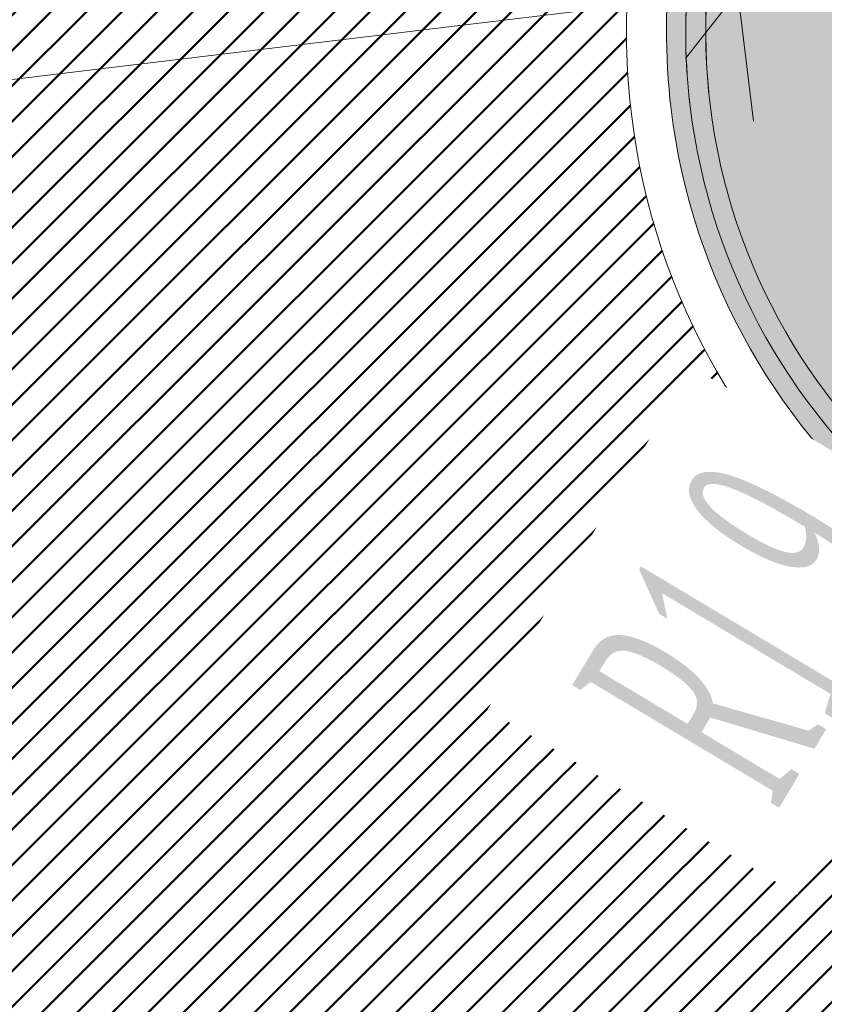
# Model space of a CAD drawing. Extents: x 2931 to 5026, y -2784 to 809.
# Tile 85 of 170: x 3178.57 to 3182.58, y -1663.55 to -1658.64. Entities that reach past the tile are written whole.
import ezdxf

# ---------------------------------------------------------------- set-up
doc = ezdxf.new("R2010")
doc.units = 0
doc.header["$MEASUREMENT"] = 0
doc.layers.add('.', color=7, linetype='Continuous', lineweight=15)
doc.layers.add('PDF_2D - Общий', color=7, linetype='Continuous')
doc.styles.add('TimesNewRomanCyr', font='times.ttf', dxfattribs={"width": 0.4, "height": 1.2})
doc.dimstyles.new('GENPLAN1', dxfattribs={"dimscale": 0.5, "dimtxt": 1.2, "dimasz": 1.2, "dimexe": 1.3, "dimexo": 1.5, "dimgap": 0.5, "dimtad": 1, "dimdec": 1, "dimzin": 0, "dimdsep": 46, "dimtxsty": 'TimesNewRomanCyr', "dimblk1": 'OBLIQUE', "dimblk2": 'OBLIQUE', "dimsah": 1, "dimcen": 1, "dimadec": 0, "dimazin": 0, "dimtfac": 0.75, "dimtdec": 1, "dimtix": 1, "dimtmove": 0, "dimatfit": 3, "dimfxl": 1, "dimtvp": 1.2, "dimtfill": 1, "dimlwd": 0, "dimlwe": 0, "dimarcsym": 0})
pattern_1 = [(45, (0, 0), (-0.08838834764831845, 0.08838834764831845), [])]

# ---------------------------------------------------------------- blocks, each defined once
blk = doc.blocks.new('_Oblique')
at = {"color": 0, "linetype": 'ByBlock', "lineweight": -2}
blk.add_line((-0.5, -0.5), (0.5, 0.5), dxfattribs=at)
blk = doc.blocks.new('*D117')
at = {"color": 0, "lineweight": 0, "transparency": 16777216}
for p, q in [((3272.292399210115, -1682.023382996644), (3274.873338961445, -1684.604322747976)), ((3272.017769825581, -1682.298012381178), (3274.598709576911, -1684.87895213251)), ((3274.413719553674, -1684.144703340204), (3274.837983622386, -1683.720439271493)), ((3274.139090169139, -1684.419332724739), (3274.413719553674, -1684.144703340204)), ((3274.139090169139, -1684.419332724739), (3273.714826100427, -1684.84359679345))]:
    blk.add_line(p, q, dxfattribs=at)
at = {"layer": 'Defpoints', "color": 0, "linetype": 'ByBlock', "lineweight": 50, "transparency": 16777216}
for p in [(3113.118925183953, -1522.84990897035), (3112.844295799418, -1523.124538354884)]:
    blk.add_point(p, dxfattribs=at)
at = {"color": 0, "linetype": 'ByBlock', "lineweight": 0, "transparency": 16777216, "xscale": 0.6, "yscale": 0.6, "zscale": 0.6}
for p, rotation in [((3274.413719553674, -1684.144703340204), 224.9999999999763), ((3274.139090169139, -1684.419332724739), 44.99999999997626)]:
    blk.add_blockref('_Oblique', p, dxfattribs=dict(at, rotation=rotation))
at = {"color": 0, "linetype": 'ByBlock', "lineweight": 50, "transparency": 16777216, "insert": (3273.666799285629, -1683.672412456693), "char_height": 1.2, "attachment_point": 5, "rotation": 44.99999999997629, "style": 'TimesNewRomanCyr', "bg_fill": 3, "box_fill_scale": 1.25, "bg_fill_color": 256, "bg_fill_true_color": 13158600, "bg_fill_transparency": 0}
blk.add_mtext('0.4', dxfattribs=at)
at = {"layer": 'Defpoints', "color": 0, "linetype": 'ByBlock', "lineweight": 50, "transparency": 16777216}
blk.add_point((3274.413719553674, -1684.144703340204), dxfattribs=at)
blk = doc.blocks.new('*D310')
at = {"color": 0, "lineweight": 0, "transparency": 16777216}
for p, q in [((3182.118221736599, -1658.238337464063), (3182.227327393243, -1659.141067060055)), ((3182.149334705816, -1658.495763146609), (3157.04254178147, -1661.530219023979)), ((3157.011428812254, -1661.272793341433), (3157.120534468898, -1662.175522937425))]:
    blk.add_line(p, q, dxfattribs=at)
at = {"layer": 'Defpoints', "color": 0, "linetype": 'ByBlock', "lineweight": 50, "transparency": 16777216}
for p in [(3182.028230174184, -1657.493756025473), (3156.921437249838, -1660.528211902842), (3157.04254178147, -1661.530219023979)]:
    blk.add_point(p, dxfattribs=at)
at = {"color": 0, "linetype": 'ByBlock', "lineweight": 0, "transparency": 16777216, "xscale": 0.6, "yscale": 0.6, "zscale": 0.6}
for p, rotation in [((3182.149334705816, -1658.495763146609), 6.891453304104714), ((3157.04254178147, -1661.530219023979), 186.8914533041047)]:
    blk.add_blockref('_Oblique', p, dxfattribs=dict(at, rotation=rotation))
at = {"color": 0, "linetype": 'ByBlock', "lineweight": 50, "transparency": 16777216, "insert": (3169.49249444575, -1659.157107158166), "char_height": 1.2, "attachment_point": 5, "rotation": 6.8914533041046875, "style": 'TimesNewRomanCyr', "bg_fill": 3, "box_fill_scale": 1.25, "bg_fill_color": 256, "bg_fill_true_color": 13158600, "bg_fill_transparency": 0}
blk.add_mtext('25.3', dxfattribs=at)
blk = doc.blocks.new('*D318')
at = {"color": 0, "lineweight": 0, "transparency": 16777216}
for p in [(3184.993460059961, -1658.69647014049), (3182.468896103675, -1662.915010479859)]:
    blk.add_line(p, (3184.017709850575, -1660.326946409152), dxfattribs=at)
at = {"layer": 'Defpoints', "color": 0, "linetype": 'ByBlock', "lineweight": 50, "transparency": 16777216}
for p in [(3184.993460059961, -1658.69647014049), (3184.017709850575, -1660.326946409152)]:
    blk.add_point(p, dxfattribs=at)
at = {"color": 0, "linetype": 'ByBlock', "lineweight": 0, "transparency": 16777216, "xscale": 0.6, "yscale": 0.6, "zscale": 0.6, "rotation": 59.10180356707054}
blk.add_blockref('_Oblique', (3184.017709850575, -1660.326946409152), dxfattribs=at)
at = {"color": 0, "linetype": 'ByBlock', "lineweight": 50, "transparency": 16777216, "insert": (3182.195432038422, -1661.693120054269), "char_height": 1.2, "attachment_point": 5, "rotation": 59.10180356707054, "style": 'TimesNewRomanCyr', "bg_fill": 3, "box_fill_scale": 1.25, "bg_fill_color": 256, "bg_fill_true_color": 13158600, "bg_fill_transparency": 0}
blk.add_mtext('R1.9', dxfattribs=at)

msp = doc.modelspace()

# ---------------------------------------------------------------- hatches: boundary and pattern name
at = {"layer": '.', "linetype": 'ByBlock', "lineweight": 50}
h = msp.add_hatch(dxfattribs=at)
h.set_pattern_fill('ANSI31', color=252)
h.set_pattern_definition(pattern_1)
edge = h.paths.add_edge_path()
edge.add_line((3056.579508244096, -1552.571742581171), (3060.468574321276, -1561.784514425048))
edge.add_line((3060.468574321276, -1561.784514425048), (3091.428099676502, -1548.71530551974))
edge.add_arc((3092.594819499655, -1551.479137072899), 2.999999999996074, 59.08883293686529, 112.8864824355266, ccw=False)
edge.add_line((3094.135944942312, -1548.905242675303), (3125.421424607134, -1567.637498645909))
edge.add_arc((3123.880299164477, -1570.21139304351), 3.000000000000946, 6.846905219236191, 59.0888329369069, ccw=False)
edge.add_line((3126.858903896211, -1569.853742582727), (3145.92372928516, -1728.630496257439))
edge.add_line((3145.92372928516, -1728.630496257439), (3153.629677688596, -1792.807610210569))
edge.add_line((3153.629677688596, -1792.807610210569), (3155.627738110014, -1829.886791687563))
edge.add_line((3155.627738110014, -1829.886791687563), (3160.809987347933, -1929.677250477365))
edge.add_arc((3157.814024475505, -1929.832834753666), 2.999999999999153, -86.74722545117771, 2.9727744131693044, ccw=False)
edge.add_line((3157.984247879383, -1932.828001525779), (3050.375705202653, -1938.943685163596))
edge.add_line((3050.375705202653, -1938.943685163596), (3050.943116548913, -1948.927574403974))
edge.add_line((3050.943116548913, -1948.927574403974), (3313.191871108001, -1934.085954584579))
edge.add_line((3313.191871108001, -1934.085954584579), (3312.624459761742, -1924.102065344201))
edge.add_line((3312.624459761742, -1924.102065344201), (3173.95866141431, -1931.920132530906))
edge.add_arc((3173.788438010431, -1928.924965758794), 2.999999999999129, 182.972774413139, 273.2527745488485, ccw=False)
edge.add_line((3170.792475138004, -1929.080550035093), (3164.49681413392, -1808.401511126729))
edge.add_line((3164.49681413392, -1808.401511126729), (3163.4838931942, -1789.746789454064))
edge.add_line((3163.4838931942, -1789.746789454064), (3160.81852438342, -1767.850807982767))
edge.add_arc((3164.480270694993, -1768.183669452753), 3.67684413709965, 91.76941746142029, 174.8059522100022, ccw=False)
edge.add_line((3164.36673985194, -1764.508578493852), (3165.328204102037, -1764.41580848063))
edge.add_line((3165.328204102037, -1764.41580848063), (3157.302999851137, -1682.607566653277))
edge.add_arc((3156.299241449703, -1676.094509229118), 6.589950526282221, 187.8889569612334, 278.7611968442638, ccw=False)
edge.add_line((3149.771658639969, -1676.999003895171), (3140.934979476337, -1603.166915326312))
edge.add_line((3140.934979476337, -1603.166915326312), (3139.504408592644, -1590.505141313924))
edge.add_line((3139.504408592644, -1590.505141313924), (3136.203008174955, -1563.793057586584))
edge.add_arc((3133.224403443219, -1564.150708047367), 3.000000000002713, 6.84690521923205, 59.08883293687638)
edge.add_line((3134.765528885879, -1561.576813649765), (3099.87037971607, -1540.683259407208))
edge.add_arc((3101.693711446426, -1538.024492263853), 3.223907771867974, 157.9186088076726, 235.5584146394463, ccw=False)
edge.add_line((3098.706274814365, -1536.812550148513), (3108.700353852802, -1520.326220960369))
edge.add_arc((3111.264605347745, -1521.883338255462), 3.00000000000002, 58.73218183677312, 148.732181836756, ccw=False)
edge.add_line((3112.821722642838, -1519.319086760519), (3205.618491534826, -1575.669040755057))
edge.add_line((3205.618491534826, -1575.669040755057), (3207.292050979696, -1576.579148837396))
edge.add_line((3207.292050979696, -1576.579148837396), (3243.014474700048, -1589.924592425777))
edge.add_line((3243.014474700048, -1589.924592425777), (3266.942729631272, -1598.799066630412))
edge.add_line((3266.942729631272, -1598.799066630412), (3413.241120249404, -1686.858465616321))
edge.add_line((3413.241120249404, -1686.858465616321), (3418.398145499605, -1678.290788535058))
edge.add_line((3418.398145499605, -1678.290788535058), (3272.099754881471, -1590.231389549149))
edge.add_line((3272.099754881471, -1590.231389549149), (3270.420061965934, -1589.423131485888))
edge.add_line((3270.420061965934, -1589.423131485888), (3212.929790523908, -1568.101228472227))
edge.add_line((3212.929790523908, -1568.101228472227), (3210.80888251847, -1567.121535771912))
edge.add_line((3210.80888251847, -1567.121535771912), (3103.502412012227, -1501.960703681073))
edge.add_arc((3105.05952930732, -1499.39645218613), 2.999999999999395, 149.0720988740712, 238.7321818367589, ccw=False)
edge.add_line((3102.486085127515, -1497.85457506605), (3107.443599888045, -1489.580318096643))
edge.add_line((3107.443599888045, -1489.580318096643), (3098.865452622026, -1484.440727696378))
edge.add_line((3098.865452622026, -1484.440727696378), (3093.95672483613, -1492.633557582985))
edge.add_arc((3091.383280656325, -1491.091680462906), 2.999999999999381, 238.7321818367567, 329.07209887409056, ccw=False)
edge.add_line((3089.826163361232, -1493.655931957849), (3029.258160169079, -1456.876588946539))
edge.add_line((3029.258160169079, -1456.876588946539), (3024.067769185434, -1465.424093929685))
edge.add_line((3024.067769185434, -1465.424093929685), (3099.145714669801, -1511.014461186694))
edge.add_arc((3097.588597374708, -1513.578712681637), 2.999999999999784, -31.267816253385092, 58.732181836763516, ccw=False)
edge.add_line((3100.152848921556, -1515.135829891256), (3084.60404677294, -1540.741504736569))
edge.add_line((3084.60404677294, -1540.741504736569), (3056.579508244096, -1552.571742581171))
h = msp.add_hatch(dxfattribs=at)
h.set_pattern_fill('ANSI31', color=72)
h.set_pattern_definition(pattern_1)
edge = h.paths.add_edge_path()
edge.add_line((3198.64854658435, -1772.84186215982), (3204.228626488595, -1772.211541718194))
edge.add_line((3204.228626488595, -1772.211541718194), (3205.797166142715, -1786.120879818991))
edge.add_line((3205.797166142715, -1786.120879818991), (3240.426562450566, -1782.215137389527))
edge.add_line((3240.426562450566, -1782.215137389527), (3240.44861768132, -1782.410685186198))
edge.add_line((3240.44861768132, -1782.410685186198), (3240.049289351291, -1782.456821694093))
edge.add_line((3240.049289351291, -1782.456821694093), (3241.597948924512, -1796.176200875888))
edge.add_line((3241.597948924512, -1796.176200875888), (3241.996162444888, -1796.131186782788))
edge.add_line((3241.996162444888, -1796.131186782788), (3242.018783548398, -1796.331302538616))
edge.add_line((3242.018783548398, -1796.331302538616), (3164.317276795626, -1805.095014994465))
edge.add_line((3164.317276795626, -1805.095014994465), (3165.502113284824, -1827.671693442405))
edge.add_line((3165.502113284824, -1827.671693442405), (3169.410030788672, -1827.461110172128))
edge.add_line((3169.410030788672, -1827.461110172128), (3168.370118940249, -1808.99312971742))
edge.add_line((3168.370118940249, -1808.99312971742), (3257.968945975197, -1804.35639741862))
edge.add_line((3257.968945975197, -1804.35639741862), (3268.704736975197, -1803.207274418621))
edge.add_line((3268.704736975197, -1803.207274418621), (3270.714068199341, -1802.941323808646))
edge.add_line((3270.714068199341, -1802.941323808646), (3269.535281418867, -1793.430181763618))
edge.add_line((3269.535281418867, -1793.430181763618), (3268.265415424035, -1789.367910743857))
edge.add_line((3268.265415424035, -1789.367910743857), (3268.137689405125, -1776.730590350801))
edge.add_line((3268.137689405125, -1776.730590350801), (3268.591353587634, -1776.739380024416))
edge.add_line((3268.591353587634, -1776.739380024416), (3271.151259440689, -1756.651503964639))
edge.add_line((3271.151259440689, -1756.651503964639), (3253.464385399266, -1678.575218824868))
edge.add_line((3253.464385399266, -1678.575218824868), (3246.166203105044, -1642.943717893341))
edge.add_line((3246.166203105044, -1642.943717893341), (3240.206266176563, -1605.984923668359))
edge.add_line((3240.206266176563, -1605.984923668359), (3243.364342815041, -1590.528663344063))
edge.add_line((3243.364342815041, -1590.528663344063), (3206.455271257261, -1576.124094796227))
edge.add_line((3206.455271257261, -1576.124094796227), (3113.046281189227, -1522.808445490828))
edge.add_line((3113.046281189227, -1522.808445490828), (3101.14519328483, -1541.432807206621))
edge.add_line((3101.14519328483, -1541.432807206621), (3134.765528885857, -1561.576813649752))
edge.add_arc((3133.22440344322, -1564.150708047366), 3.000000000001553, 6.849462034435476, 59.088832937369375, ccw=False)
edge.add_line((3136.202992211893, -1563.792924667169), (3146.943135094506, -1653.222730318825))
edge.add_line((3146.943135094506, -1653.222730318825), (3222.727371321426, -1644.063239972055))
edge.add_arc((3223.040655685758, -1647.949911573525), 3.899277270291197, 6.922887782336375, 94.60835138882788, ccw=False)
edge.add_arc((3223.040740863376, -1647.949941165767), 3.899196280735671, -81.47081594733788, 6.923470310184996, ccw=False)
edge.add_line((3223.619042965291, -1651.806014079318), (3196.190003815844, -1655.121177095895))
edge.add_arc((3198.473142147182, -1672.682791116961), 17.70940449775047, 97.40732442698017, 105.2026607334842)
edge.add_arc((3203.298833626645, -1690.430110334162), 36.10110462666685, 105.2072041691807, 108.1649889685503)
edge.add_arc((3188.026555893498, -1642.727951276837), 13.9895464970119, 277.1896508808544, 286.6895548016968, ccw=False)
edge.add_line((3189.777404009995, -1656.607502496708), (3187.842487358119, -1656.841381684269))
edge.add_arc((3184.99443761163, -1658.696363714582), 3.398874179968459, 6.9207488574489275, 33.07686530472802, ccw=False)
edge.add_arc((3184.993523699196, -1658.69677596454), 3.399831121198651, -83.07989968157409, 6.925789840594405, ccw=False)
edge.add_arc((3184.99346771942, -1658.696460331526), 3.400151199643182, 163.5011670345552, 276.9203959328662, ccw=False)
edge.add_line((3181.733315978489, -1657.730831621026), (3147.972979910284, -1661.805289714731))
edge.add_line((3147.972979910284, -1661.805289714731), (3149.771658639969, -1676.999003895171))
edge.add_arc((3156.299241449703, -1676.094509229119), 6.589950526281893, 187.88895696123, 278.7611968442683)
edge.add_line((3157.302999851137, -1682.607566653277), (3156.287946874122, -1672.260203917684))
edge.add_arc((3165.559726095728, -1672.702411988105), 9.282318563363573, 100.07270603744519, 177.2694053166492, ccw=False)
edge.add_line((3163.936269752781, -1663.563165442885), (3168.630711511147, -1663.09359350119))
edge.add_arc((3169.037464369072, -1672.297222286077), 9.212612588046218, 9.79482017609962, 92.53053086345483, ccw=False)
edge.add_line((3178.11578730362, -1670.729968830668), (3178.310066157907, -1672.672228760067))
edge.add_line((3178.310066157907, -1672.672228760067), (3182.539779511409, -1679.443903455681))
edge.add_line((3182.539779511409, -1679.443903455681), (3183.799722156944, -1692.286285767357))
edge.add_line((3183.799722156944, -1692.286285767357), (3187.002343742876, -1691.965936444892))
edge.add_line((3187.002343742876, -1691.965936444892), (3189.210950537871, -1714.886238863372))
edge.add_line((3189.210950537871, -1714.886238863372), (3186.060597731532, -1715.201359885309))
edge.add_line((3186.060597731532, -1715.201359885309), (3186.254695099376, -1717.141805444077))
edge.add_line((3186.254695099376, -1717.141805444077), (3183.233715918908, -1722.304679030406))
edge.add_arc((3187.73220544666, -1721.857132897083), 4.520697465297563, 185.6815518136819, 272.2770185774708)
edge.add_line((3187.911817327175, -1726.374260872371), (3193.870304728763, -1725.778249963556))
edge.add_arc((3192.734762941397, -1721.213392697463), 4.703974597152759, 283.9692133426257, 366.943481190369)
edge.add_line((3197.404238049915, -1720.644728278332), (3197.262375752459, -1719.365448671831))
edge.add_line((3197.262375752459, -1719.365448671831), (3193.661081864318, -1717.879078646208))
edge.add_line((3193.661081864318, -1717.879078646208), (3192.899904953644, -1710.493109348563))
edge.add_line((3192.899904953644, -1710.493109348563), (3189.682132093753, -1710.814974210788))
edge.add_line((3189.682132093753, -1710.814974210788), (3185.735106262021, -1671.355455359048))
edge.add_line((3185.735106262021, -1671.355455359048), (3188.844983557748, -1671.044382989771))
edge.add_line((3188.844983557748, -1671.044382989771), (3188.789684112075, -1670.436909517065))
edge.add_arc((3202.589761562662, -1673.932293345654), 14.23586477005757, 99.41612415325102, 165.7866270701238, ccw=False)
edge.add_line((3200.260722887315, -1659.888240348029), (3222.923904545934, -1657.621305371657))
edge.add_arc((3223.460798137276, -1670.595722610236), 12.98552106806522, 5.712137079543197, 92.3696013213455, ccw=False)
edge.add_line((3236.381839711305, -1669.303266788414), (3237.467507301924, -1680.175342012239))
edge.add_line((3237.467507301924, -1680.175342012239), (3245.489102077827, -1760.369463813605))
edge.add_arc((3232.636911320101, -1760.990893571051), 12.86720568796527, -83.64731502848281, 2.7682123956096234, ccw=False)
edge.add_line((3234.060644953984, -1773.77908987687), (3215.68325286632, -1775.617329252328))
edge.add_arc((3214.378686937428, -1762.897090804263), 12.78696048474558, 185.7956058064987, 275.8556841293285, ccw=False)
edge.add_line((3201.657087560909, -1764.188318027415), (3199.058106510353, -1738.113761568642))
edge.add_arc((3194.432319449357, -1738.576466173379), 4.648870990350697, 5.712137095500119, 93.3895282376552)
edge.add_line((3194.157459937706, -1733.935727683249), (3187.347289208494, -1734.627366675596))
edge.add_arc((3187.957506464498, -1738.984328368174), 4.399486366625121, 97.97273957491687, 185.7133964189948)
edge.add_line((3183.579875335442, -1739.422307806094), (3184.27298960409, -1746.350795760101))
edge.add_line((3184.27298960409, -1746.350795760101), (3184.892601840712, -1746.84194319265))
edge.add_line((3184.892601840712, -1746.84194319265), (3197.794868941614, -1745.614976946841))
edge.add_line((3197.794868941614, -1745.614976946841), (3199.787466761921, -1766.345835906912))
edge.add_arc((3189.185059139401, -1767.471623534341), 10.66200943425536, -84.22149646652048, 6.061084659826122, ccw=False)
edge.add_line((3190.258542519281, -1778.079454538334), (3179.89345328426, -1779.128373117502))
edge.add_arc((3178.567549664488, -1766.175993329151), 13.02006768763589, 184.5809880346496, 275.8448699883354, ccw=False)
edge.add_line((3165.58907542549, -1767.215882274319), (3165.328204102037, -1764.41580848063))
edge.add_line((3165.328204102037, -1764.41580848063), (3164.846212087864, -1764.462315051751))
edge.add_line((3164.846212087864, -1764.462315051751), (3167.773249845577, -1790.409524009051))
edge.add_line((3167.773249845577, -1790.409524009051), (3200.231651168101, -1786.748496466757))
edge.add_line((3200.231651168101, -1786.748496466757), (3198.64854658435, -1772.84186215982))
at = {"lineweight": 40, "true_color": 0x7d7d7d}
h = msp.add_hatch(color=8, dxfattribs=at)
h.dxf.hatch_style = 1
h.paths.add_polyline_path([(3149.771658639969, -1676.999003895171), (3147.950521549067, -1661.615580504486), (3156.921480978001, -1660.528572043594), (3156.921437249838, -1660.528211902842), (3182.028230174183, -1657.493756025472, 0.1273604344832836), (3181.816666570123, -1659.082338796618, 0.4142402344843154), (3185.379045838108, -1661.873297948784, 0.1212819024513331), (3186.809641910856, -1661.331274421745), (3186.8012619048, -1661.247497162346), (3186.803950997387, -1661.217981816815, -0.1261586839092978), (3185.367486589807, -1661.778097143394, -0.414239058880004), (3181.911966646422, -1659.070767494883, -0.1559367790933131), (3182.266642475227, -1657.213123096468), (3179.813495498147, -1657.50962342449), (3179.737151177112, -1656.876711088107), (3179.935498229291, -1656.852728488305), (3179.923510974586, -1656.753449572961), (3179.725097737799, -1656.777440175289), (3179.673870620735, -1656.355538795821), (3179.872565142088, -1656.331514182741), (3179.860577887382, -1656.232235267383), (3179.661817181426, -1656.25626788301), (3179.58547286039, -1655.623355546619), (3182.045568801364, -1655.326011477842, -0.1561496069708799), (3181.257465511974, -1653.609842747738, -0.4142388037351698), (3183.959880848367, -1650.160308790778, -0.4142388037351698), (3187.409283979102, -1652.862891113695, -0.1563518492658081), (3187.05362146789, -1654.720705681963), (3189.513221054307, -1654.423421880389), (3189.537327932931, -1654.621963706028), (3189.58956537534, -1655.056334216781), (3189.390515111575, -1655.080401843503), (3189.402568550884, -1655.179672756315), (3189.601618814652, -1655.155605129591), (3189.652845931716, -1655.577506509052), (3189.45379566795, -1655.601574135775), (3189.46584910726, -1655.700845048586), (3189.664899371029, -1655.67677742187), (3189.741243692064, -1656.309689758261), (3187.288096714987, -1656.60619008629, -0.1557464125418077), (3188.07470491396, -1658.32248998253, -0.2317036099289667), (3187.178437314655, -1660.901362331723), (3187.32672732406, -1660.88652929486, 0.2221933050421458), (3188.170004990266, -1658.310918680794, 0.1408534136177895), (3187.480835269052, -1656.68362301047), (3189.75280077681, -1656.409020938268, 0.04141170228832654), (3191.984219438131, -1655.937369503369, -0.01287528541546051), (3193.771172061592, -1655.401624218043, -0.0341105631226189), (3196.164904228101, -1654.922755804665), (3223.592156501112, -1651.607809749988, 0.4058007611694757), (3226.712962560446, -1647.504025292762, 0.4021253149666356), (3222.74735845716, -1644.262282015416), (3146.949978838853, -1653.42334734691)])
h.paths.add_polyline_path([(3151.342148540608, -1658.785049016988), (3150.956934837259, -1655.608319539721), (3165.631150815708, -1653.834791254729), (3165.961131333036, -1656.564922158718), (3178.236302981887, -1655.08132507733, 0.2107848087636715), (3180.631489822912, -1652.021816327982), (3180.733321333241, -1651.512327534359, -0.1928085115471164), (3181.87114312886, -1649.857415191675), (3193.623617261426, -1648.436981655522, -0.2075606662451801), (3194.978970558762, -1648.868158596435, 0.1744475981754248), (3198.176770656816, -1649.647898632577), (3222.975688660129, -1646.652184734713, -0.3945143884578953), (3224.333546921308, -1647.792177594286, -0.3948514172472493), (3223.28644252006, -1649.224381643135), (3195.878103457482, -1652.539952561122, 0.05745828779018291), (3192.155797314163, -1653.600500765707, -0.05072584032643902), (3189.501167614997, -1654.324150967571), (3187.228705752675, -1654.598813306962, 0.1412550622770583), (3187.510043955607, -1652.850656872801, 0.4142343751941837), (3183.947664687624, -1650.059697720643, 0.4141757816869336), (3181.156705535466, -1653.622076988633, 0.1269035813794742), (3181.739940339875, -1655.111133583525)], flags=16)
h.paths.add_polyline_path([(3151.516596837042, -1658.562510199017), (3151.179596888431, -1655.782864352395), (3156.273529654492, -1655.167221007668), (3156.609536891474, -1657.946987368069)], flags=0)
h.paths.add_polyline_path([(3156.708813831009, -1657.934983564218), (3156.372806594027, -1655.155217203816), (3165.456703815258, -1654.057340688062), (3165.786684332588, -1656.787471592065), (3178.297140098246, -1655.275407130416, 0.21297877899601), (3180.826739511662, -1652.066004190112), (3180.929256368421, -1651.55386345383, -0.187739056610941), (3181.943402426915, -1650.050160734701), (3193.645738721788, -1648.635764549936, -0.2095187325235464), (3194.856767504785, -1649.02734889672, 0.1751279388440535), (3198.199388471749, -1649.846621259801), (3222.992741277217, -1646.851532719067, -0.3928100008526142), (3224.135005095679, -1647.816284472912, -0.3931683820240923), (3223.255485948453, -1649.026671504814), (3195.849529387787, -1652.341953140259, 0.05746184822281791), (3192.081367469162, -1653.414767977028, -0.05062385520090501), (3189.473089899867, -1654.126091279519), (3187.542640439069, -1654.359428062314, 0.1148720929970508), (3187.70858578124, -1652.826549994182, 0.4142371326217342), (3183.923557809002, -1649.861155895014, 0.4141819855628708), (3180.958163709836, -1653.646183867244, 0.102348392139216), (3181.397646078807, -1654.951024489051)], flags=0)
h.paths.add_polyline_path([(3158.680883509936, -1657.998796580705), (3163.644760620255, -1657.398854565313), (3163.908447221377, -1659.582995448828), (3158.944570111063, -1660.182937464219)], flags=16)
h.paths.add_polyline_path([(3159.090050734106, -1658.050101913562), (3163.259430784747, -1657.543857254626), (3163.499286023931, -1659.531739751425), (3159.329905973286, -1660.03798441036)], flags=0)
h.paths.add_polyline_path([(3158.257985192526, -1654.499255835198), (3158.245931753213, -1654.399984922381), (3157.993802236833, -1652.315175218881), (3162.957679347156, -1651.715233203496), (3163.020959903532, -1652.236405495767), (3162.821413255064, -1652.260533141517), (3162.833466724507, -1652.359804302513), (3163.032516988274, -1652.335736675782), (3163.083744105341, -1652.757638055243), (3162.884693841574, -1652.781705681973), (3162.896747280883, -1652.880976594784), (3163.09579754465, -1652.856908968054), (3163.146528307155, -1653.278870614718), (3162.947974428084, -1653.302878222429), (3162.960027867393, -1653.40214913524), (3163.158581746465, -1653.378141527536), (3163.221862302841, -1653.899313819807)], flags=0)
h.paths.add_polyline_path([(3162.947974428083, -1653.302878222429), (3162.897243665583, -1652.880916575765), (3163.09579754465, -1652.856908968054), (3163.146528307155, -1653.278870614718)], flags=0)
h.paths.add_polyline_path([(3162.885190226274, -1652.781645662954), (3162.833963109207, -1652.359744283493), (3163.032516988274, -1652.335736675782), (3163.083744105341, -1652.757638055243)], flags=0)
h.paths.add_polyline_path([(3166.048354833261, -1656.453647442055), (3165.736454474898, -1653.872422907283), (3165.670656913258, -1653.326372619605), (3165.868714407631, -1653.302425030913), (3165.856660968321, -1653.203154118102), (3165.658603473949, -1653.227101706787), (3165.592309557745, -1652.681111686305), (3165.790367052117, -1652.657164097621), (3165.778313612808, -1652.55789318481), (3165.580256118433, -1652.581840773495), (3165.514458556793, -1652.035790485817), (3165.71201966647, -1652.011902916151), (3165.69996622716, -1651.912632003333), (3165.502405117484, -1651.936519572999), (3165.424554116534, -1651.291198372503), (3177.3378591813, -1649.851337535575), (3177.415710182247, -1650.496658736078), (3177.217646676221, -1650.520556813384), (3177.229700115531, -1650.619827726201), (3177.427763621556, -1650.595929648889), (3177.493561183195, -1651.141979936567), (3177.295994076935, -1651.165818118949), (3177.308047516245, -1651.265089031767), (3177.505614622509, -1651.241250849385), (3177.571908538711, -1651.787240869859), (3177.374341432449, -1651.811079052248), (3177.386394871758, -1651.910349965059), (3177.583961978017, -1651.886511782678), (3177.961659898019, -1655.013786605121)], flags=0)
h.paths.add_polyline_path([(3166.236344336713, -1656.330188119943), (3171.894786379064, -1655.643142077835), (3171.593827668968, -1653.164476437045), (3171.792383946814, -1653.14048868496), (3172.094093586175, -1655.625338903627), (3177.751046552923, -1654.93847366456), (3177.457196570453, -1652.506159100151), (3176.960841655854, -1652.566174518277), (3176.948788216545, -1652.466903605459), (3177.445202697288, -1652.406880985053), (3177.307273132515, -1651.26518246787), (3177.307054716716, -1651.265208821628), (3177.373348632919, -1651.811198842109), (3177.571908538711, -1651.787240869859), (3177.505614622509, -1651.241250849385), (3177.307273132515, -1651.26518246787), (3177.373239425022, -1651.811212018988), (3177.373348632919, -1651.811198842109), (3177.307054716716, -1651.265208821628), (3177.295077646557, -1651.16592869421), (3177.295001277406, -1651.16593790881), (3177.229203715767, -1650.619887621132), (3177.151646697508, -1649.977003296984), (3174.471037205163, -1650.30000938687), (3174.770712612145, -1652.780543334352), (3174.572156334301, -1652.804531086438), (3174.566123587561, -1652.75484599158), (3174.270820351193, -1650.32275826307), (3168.514594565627, -1651.021677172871), (3168.813956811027, -1653.499618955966), (3168.615503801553, -1653.524461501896), (3168.315836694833, -1651.04248614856), (3165.63642845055, -1651.366308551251)], flags=0)
h.paths.add_polyline_path([(3165.736454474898, -1653.872422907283), (3165.670656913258, -1653.326372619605), (3165.869210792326, -1653.302365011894), (3165.935008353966, -1653.848415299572)], flags=0)
h.paths.add_polyline_path([(3165.658603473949, -1653.227101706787), (3165.592309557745, -1652.681111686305), (3165.790863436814, -1652.657104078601), (3165.857157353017, -1653.203094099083)], flags=0)
h.paths.add_polyline_path([(3166.040480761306, -1653.887436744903), (3166.028258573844, -1653.786776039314), (3166.528620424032, -1653.726326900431), (3166.540806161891, -1653.826687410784)], flags=0)
h.paths.add_polyline_path([(3165.580256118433, -1652.581840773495), (3165.514458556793, -1652.035790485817), (3165.713012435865, -1652.011782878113), (3165.778809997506, -1652.55783316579)], flags=0)
h.paths.add_polyline_path([(3167.033189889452, -1653.766902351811), (3167.021033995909, -1653.666787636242), (3167.521395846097, -1653.606338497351), (3167.533515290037, -1653.706153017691)], flags=0)
h.paths.add_polyline_path([(3168.024906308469, -1653.646488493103), (3168.012816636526, -1653.54691917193), (3168.510200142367, -1653.486829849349), (3168.522253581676, -1653.58610076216)], flags=0)
h.paths.add_polyline_path([(3168.514594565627, -1651.021677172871), (3168.512611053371, -1651.021918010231), (3168.807914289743, -1653.454005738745), (3168.808438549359, -1653.453942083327)], flags=0)
h.paths.add_polyline_path([(3169.018638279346, -1653.526081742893), (3169.006584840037, -1653.426810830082), (3169.502975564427, -1653.36684144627), (3169.51502900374, -1653.466112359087)], flags=0)
h.paths.add_polyline_path([(3170.01141370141, -1653.406093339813), (3169.999360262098, -1653.306822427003), (3170.495750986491, -1653.24685304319), (3170.507804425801, -1653.346123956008)], flags=0)
h.paths.add_polyline_path([(3171.004189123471, -1653.286104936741), (3170.992135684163, -1653.18683402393), (3171.488526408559, -1653.12686464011), (3171.500579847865, -1653.226135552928)], flags=0)
h.paths.add_polyline_path([(3171.996964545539, -1653.166116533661), (3171.98491110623, -1653.06684562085), (3172.48130183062, -1653.006876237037), (3172.493355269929, -1653.106147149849)], flags=0)
h.paths.add_polyline_path([(3172.989739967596, -1653.046128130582), (3172.977686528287, -1652.946857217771), (3173.474077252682, -1652.886887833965), (3173.486130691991, -1652.986158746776)], flags=0)
h.paths.add_polyline_path([(3173.98251538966, -1652.926139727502), (3173.970461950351, -1652.826868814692), (3174.466852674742, -1652.766899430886), (3174.478906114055, -1652.866170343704)], flags=0)
h.paths.add_polyline_path([(3174.975290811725, -1652.80615132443), (3174.963237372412, -1652.706880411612), (3175.45962809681, -1652.646911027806), (3175.47168153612, -1652.746181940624)], flags=0)
h.paths.add_polyline_path([(3175.968066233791, -1652.686162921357), (3175.956012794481, -1652.586892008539), (3176.452397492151, -1652.526872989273), (3176.46445093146, -1652.626143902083)], flags=0)
h.paths.add_polyline_path([(3181.859089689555, -1649.758144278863), (3181.847036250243, -1649.658873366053), (3182.043109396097, -1649.635175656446), (3182.040094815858, -1649.610347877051), (3181.844519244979, -1649.633995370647), (3181.82041236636, -1649.435453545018), (3182.015987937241, -1649.411806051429), (3182.012975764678, -1649.386998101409), (3181.817399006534, -1649.410635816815), (3181.805345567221, -1649.311364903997), (3193.718650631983, -1647.871504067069), (3193.730704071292, -1647.970774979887), (3193.52966704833, -1647.99507263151), (3193.532681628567, -1648.01990041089), (3193.733717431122, -1647.99559270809), (3193.757824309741, -1648.194134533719), (3193.556788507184, -1648.218442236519), (3193.559800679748, -1648.24325018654), (3193.760341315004, -1648.219012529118), (3193.772394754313, -1648.318283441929)], flags=0)
h.paths.add_polyline_path([(3181.859089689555, -1649.758144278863), (3181.847036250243, -1649.658873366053), (3193.760341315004, -1648.219012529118), (3193.772394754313, -1648.318283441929)], flags=0)
h.paths.add_polyline_path([(3181.844519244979, -1649.633995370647), (3181.82041236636, -1649.435453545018), (3182.018966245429, -1649.411445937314), (3182.043073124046, -1649.609987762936)], flags=0)
h.paths.add_polyline_path([(3193.559270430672, -1648.218142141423), (3193.535163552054, -1648.019600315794), (3193.733717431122, -1647.99559270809), (3193.757824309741, -1648.194134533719)], flags=0)
h.paths.add_polyline_path([(3196.141790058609, -1654.724093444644), (3196.181002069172, -1654.719332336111), (3196.129774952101, -1654.297430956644), (3196.329321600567, -1654.273303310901), (3196.317268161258, -1654.174032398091), (3196.117721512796, -1654.198160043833), (3196.066990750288, -1653.776198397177), (3196.266041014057, -1653.752130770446), (3196.253987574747, -1653.652859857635), (3196.054937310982, -1653.676927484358), (3196.003710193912, -1653.255026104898), (3196.20276045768, -1653.230958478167), (3196.19070701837, -1653.131687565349), (3195.991656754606, -1653.155755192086), (3195.940925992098, -1652.733793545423), (3195.901713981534, -1652.738554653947), (3195.889660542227, -1652.639283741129), (3205.817414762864, -1651.439399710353), (3205.880695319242, -1651.96057200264), (3205.68213541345, -1651.98452997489), (3205.630913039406, -1651.562667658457), (3196.13947987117, -1652.709785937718), (3196.380548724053, -1654.695204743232), (3205.870989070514, -1653.548206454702), (3205.820253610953, -1653.126205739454), (3206.018813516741, -1653.102247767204), (3206.081597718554, -1653.623480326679), (3196.153843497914, -1654.823364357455)], flags=0)
h.paths.add_polyline_path([(3196.117721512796, -1654.198160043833), (3196.066990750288, -1653.776198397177), (3196.26554462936, -1653.752190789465), (3196.31627539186, -1654.174152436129)], flags=0)
h.paths.add_polyline_path([(3196.054937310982, -1653.676927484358), (3196.003710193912, -1653.255026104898), (3196.202264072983, -1653.231018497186), (3196.253491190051, -1653.652919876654)], flags=0)
h.paths.add_polyline_path([(3198.449823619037, -1649.515672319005), (3198.387039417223, -1648.99443975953), (3198.586592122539, -1648.970361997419), (3198.574538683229, -1648.871091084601), (3198.374985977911, -1648.89516884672), (3198.324255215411, -1648.473207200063), (3198.523311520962, -1648.449189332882), (3198.511258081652, -1648.349918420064), (3198.312201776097, -1648.373936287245), (3198.260974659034, -1647.952034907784), (3198.460030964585, -1647.928017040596), (3198.447977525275, -1647.828746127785), (3198.248921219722, -1647.852763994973), (3198.186137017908, -1647.331531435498), (3220.027146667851, -1644.691792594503), (3220.291131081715, -1646.8758973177)], flags=16)
h.paths.add_polyline_path([(3198.447481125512, -1647.828806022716), (3198.248921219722, -1647.852763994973), (3198.19819045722, -1647.430802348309), (3209.911750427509, -1646.015094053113), (3209.910984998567, -1646.008790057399), (3198.396750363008, -1647.406844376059)], flags=0)
h.paths.add_polyline_path([(3198.438266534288, -1649.416341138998), (3198.387039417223, -1648.99443975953), (3198.585599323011, -1648.970481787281), (3198.636826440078, -1649.392383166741)], flags=0)
h.paths.add_polyline_path([(3198.374985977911, -1648.89516884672), (3198.324255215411, -1648.473207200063), (3198.522815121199, -1648.449249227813), (3198.573545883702, -1648.871210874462)], flags=16)
h.paths.add_polyline_path([(3198.312201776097, -1648.373936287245), (3198.260974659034, -1647.952034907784), (3198.459534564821, -1647.928076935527), (3198.510761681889, -1648.349978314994)], flags=16)
h.paths.add_polyline_path([(3208.901576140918, -1652.649222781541), (3208.865564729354, -1652.351391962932), (3209.064416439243, -1652.327348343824), (3209.055376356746, -1652.252895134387), (3208.856574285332, -1652.2769327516), (3208.832566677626, -1652.078378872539), (3209.0312694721, -1652.054353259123), (3209.022229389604, -1651.979900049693), (3208.823576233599, -1652.0039196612), (3208.787564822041, -1651.706088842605), (3220.700863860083, -1650.266178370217), (3220.736875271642, -1650.564009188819), (3220.538023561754, -1650.588052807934), (3220.547063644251, -1650.662506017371), (3220.745865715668, -1650.638468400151), (3220.769873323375, -1650.837022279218), (3220.571170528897, -1650.861047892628), (3220.580210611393, -1650.935501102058), (3220.778863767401, -1650.91148149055), (3220.814875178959, -1651.209312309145)], flags=0)
h.paths.add_polyline_path([(3208.856574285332, -1652.2769327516), (3208.832566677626, -1652.078378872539), (3209.031120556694, -1652.054371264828), (3209.055128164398, -1652.252925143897)], flags=0)
h.paths.add_polyline_path([(3210.089786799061, -1647.479309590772), (3210.038807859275, -1647.057378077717), (3210.237957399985, -1647.033298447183), (3210.225903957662, -1646.934027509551), (3210.026804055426, -1646.958101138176), (3209.975825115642, -1646.53616962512), (3210.174676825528, -1646.512126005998), (3210.162623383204, -1646.412855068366), (3209.96382131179, -1646.436892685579), (3209.912842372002, -1646.014961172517), (3210.11139625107, -1645.990953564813), (3219.640311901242, -1644.833955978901), (3219.882019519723, -1646.824635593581), (3210.353103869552, -1647.981633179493), (3210.289184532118, -1647.455199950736)], flags=0)
h.paths.add_polyline_path([(3210.089786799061, -1647.479309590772), (3210.038807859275, -1647.057378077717), (3210.237361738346, -1647.033370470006), (3210.28834067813, -1647.455301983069)], flags=0)
h.paths.add_polyline_path([(3210.026804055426, -1646.958101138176), (3209.975825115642, -1646.53616962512), (3210.174378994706, -1646.51216201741), (3210.225357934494, -1646.934093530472)], flags=0)
h.paths.add_polyline_path([(3220.571319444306, -1650.861029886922), (3220.5473118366, -1650.662476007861), (3220.745865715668, -1650.638468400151), (3220.769873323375, -1650.837022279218)], flags=0)
h.paths.add_polyline_path([(3226.023072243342, -1647.5898062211, -0.3857639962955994), (3223.699042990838, -1650.876292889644), (3223.69926124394, -1650.876266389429, 0.3857442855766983), (3226.023072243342, -1647.5898062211, 0.3831585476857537), (3223.007289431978, -1644.954498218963, 0.00985782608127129), (3222.887999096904, -1644.958526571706, -0.3946187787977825)], flags=16)
edge = h.paths.add_edge_path(flags=16)
edge.add_arc((3223.048115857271, -1647.951020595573), 3.096805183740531, 6.922875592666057, 93.25054612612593)
edge.add_arc((3223.048314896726, -1647.951743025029), 3.097537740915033, 93.25346416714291, 96.95263779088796)
edge.add_line((3222.673361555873, -1644.876982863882), (3222.685464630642, -1644.976247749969))
edge.add_line((3222.685464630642, -1644.976247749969), (3222.709533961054, -1645.174894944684))
edge.add_line((3222.709533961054, -1645.174894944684), (3222.709385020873, -1645.174912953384))
edge.add_line((3222.709385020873, -1645.174912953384), (3222.673307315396, -1644.876536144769))
edge.add_line((3222.673307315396, -1644.876536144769), (3222.87170023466, -1644.852447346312))
edge.add_line((3222.87170023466, -1644.852447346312), (3222.872519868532, -1644.859197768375))
edge.add_arc((3223.048115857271, -1647.951020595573), 3.096805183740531, 6.9228755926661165, 93.25054612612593, ccw=False)
edge.add_arc((3223.048170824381, -1647.951062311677), 3.09675564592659, -83.16853328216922, 6.923764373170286, ccw=False)
edge.add_line((3223.416527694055, -1651.025832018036), (3223.416528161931, -1651.025835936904))
edge.add_spline(control_points=[(3223.416528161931, -1651.025835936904), (3223.418166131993, -1651.025637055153), (3223.419804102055, -1651.025438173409), (3223.42139243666, -1651.025245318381)], knot_values=[0, 0, 0, 0, 1, 1, 1, 1], degree=3, periodic=0)
edge.add_arc((3223.048170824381, -1647.951062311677), 3.09675564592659, 276.9237675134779, 366.9237643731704)
h.paths.add_polyline_path([(3223.367905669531, -1650.623311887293), (3223.31989045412, -1650.226204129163), (3223.518444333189, -1650.202196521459), (3223.5664595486, -1650.599304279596)], flags=0)
h.paths.add_polyline_path([(3223.307338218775, -1650.122410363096), (3223.272581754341, -1649.834500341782, 0.4143712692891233), (3224.930706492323, -1647.719217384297, 0.383963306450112), (3223.013347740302, -1646.048494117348, 0.02596744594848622), (3222.816586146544, -1646.061958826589), (3222.782563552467, -1645.780507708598), (3222.981117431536, -1645.756500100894), (3223.004347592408, -1645.948651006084, -0.3850118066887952), (3225.029977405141, -1647.707163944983, -0.3853313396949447), (3223.481934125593, -1649.8998428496), (3223.505892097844, -1650.098402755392)], flags=16)
h.paths.add_polyline_path([(3222.76995247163, -1645.675814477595), (3222.721937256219, -1645.278706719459), (3222.920491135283, -1645.254699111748), (3222.968506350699, -1645.651806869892)], flags=16)
h = msp.add_hatch(color=8, dxfattribs=at)
h.dxf.hatch_style = 1
h.paths.add_polyline_path([(3182.266642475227, -1657.213123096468), (3179.813495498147, -1657.50962342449), (3179.737151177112, -1656.876711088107), (3179.935498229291, -1656.852728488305), (3179.923510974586, -1656.753449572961), (3179.725097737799, -1656.777440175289), (3179.673870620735, -1656.355538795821), (3179.872565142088, -1656.331514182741), (3179.860577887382, -1656.232235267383), (3179.661817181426, -1656.25626788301), (3179.58547286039, -1655.623355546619), (3182.045568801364, -1655.326011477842, -0.15614960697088), (3181.257465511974, -1653.609842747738, -0.4142388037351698), (3183.959880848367, -1650.160308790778, -0.4142388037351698), (3187.409283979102, -1652.862891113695, -0.1563518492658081), (3187.05362146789, -1654.720705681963), (3189.513221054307, -1654.423421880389), (3189.537327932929, -1654.621963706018), (3189.58956537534, -1655.056334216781), (3189.390515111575, -1655.080401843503), (3189.402568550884, -1655.179672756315), (3189.601618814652, -1655.155605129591), (3189.652845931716, -1655.577506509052), (3189.45379566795, -1655.601574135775), (3189.46584910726, -1655.700845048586), (3189.664899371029, -1655.67677742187), (3189.741243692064, -1656.309689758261), (3187.288096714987, -1656.60619008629, -0.1557464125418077), (3188.07470491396, -1658.32248998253, -0.4142390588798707), (3185.367486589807, -1661.778097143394, -0.414239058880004), (3181.911966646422, -1659.070767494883, -0.1559367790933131)])
h.paths.add_polyline_path([(3185.234900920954, -1660.681986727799, -0.4501659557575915), (3182.993273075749, -1658.696601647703, -0.05209292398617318), (3183.036332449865, -1658.284006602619, -0.9010687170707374), (3186.993194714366, -1658.696601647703, -0.3791939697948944)], flags=16)
h.paths.add_polyline_path([(3186.993332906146, -1658.696606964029, -1), (3182.993283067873, -1658.696606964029, -1)], flags=16)
edge = h.paths.add_edge_path(flags=0)
edge.add_arc((3184.993455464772, -1658.69672250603), 1.899892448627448, -83.07381240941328, 0, ccw=False)
edge.add_spline(control_points=[(3185.222351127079, -1660.582776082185), (3185.222351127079, -1660.582776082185), (3185.222847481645, -1660.582715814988), (3185.222847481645, -1660.582715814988)], knot_values=[0, 0, 0, 0, 1, 1, 1, 1], degree=3, periodic=0)
edge.add_arc((3184.993460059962, -1658.69647014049), 1.900142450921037, 186.9272407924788, 276.9337252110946, ccw=False)
edge.add_arc((3184.993454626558, -1658.698507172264), 1.899892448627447, 179.9461791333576, 186.8662774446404, ccw=False)
edge.add_arc((3184.993455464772, -1658.69672250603), 1.899892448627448, 0, 180, ccw=False)
h.paths.add_polyline_path([(3186.893655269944, -1658.696706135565, -1), (3183.093449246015, -1658.696706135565, -1)], flags=0)
h.paths.add_polyline_path([(3184.091809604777, -1651.251008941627, -0.4501257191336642), (3186.333371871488, -1653.236345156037, -0.3792107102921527), (3184.5749398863, -1655.221724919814, -0.4142794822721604), (3182.347956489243, -1653.477435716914, -0.4141548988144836)], flags=16)
h.paths.add_polyline_path([(3182.333229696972, -1653.236349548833, -1), (3186.333291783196, -1653.236349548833, -1)], flags=16)
edge = h.paths.add_edge_path(flags=0)
edge.add_arc((3184.333494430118, -1653.236460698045), 1.899892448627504, -83.07380860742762, 0, ccw=False)
edge.add_spline(control_points=[(3184.562390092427, -1655.122514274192), (3184.562390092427, -1655.122514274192), (3184.56288644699, -1655.122454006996), (3184.56288644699, -1655.122454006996)], knot_values=[0, 0, 0, 0, 1, 1, 1, 1], degree=3, periodic=0)
edge.add_arc((3184.333499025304, -1653.236208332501), 1.900142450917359, 186.927240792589, 276.93372521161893, ccw=False)
edge.add_arc((3184.333493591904, -1653.238245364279), 1.899892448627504, 179.9461791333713, 186.8662774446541, ccw=False)
edge.add_arc((3184.333494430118, -1653.236460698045), 1.899892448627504, 0, 180, ccw=False)
h.paths.add_polyline_path([(3182.433546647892, -1653.236390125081, -1), (3186.233646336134, -1653.236390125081, -1)], flags=0)
h.paths.add_polyline_path([(3186.693345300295, -1658.696702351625, -1), (3183.293514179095, -1658.696702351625, -1)], flags=0)
h.paths.add_polyline_path([(3182.633553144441, -1653.236440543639, -1), (3186.033384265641, -1653.236440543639, -1)], flags=0)
at = {"layer": 'PDF_2D - Общий', "transparency": 33554559}
msp.add_hatch(color=2, dxfattribs=at).paths.add_polyline_path([(3187.925232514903, -1657.676345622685), (3188.077953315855, -1658.349243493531), (3188.078626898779, -1659.039242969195), (3187.926653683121, -1659.71236861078), (3187.629568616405, -1660.335269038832), (3187.202773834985, -1660.877163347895), (3186.666196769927, -1661.311354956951), (3186.04744304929, -1661.616309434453), (3185.376420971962, -1661.777012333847), (3184.68641256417, -1661.785493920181), (3184.011615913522, -1661.641329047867), (3183.385129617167, -1661.351630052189), (3182.838414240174, -1660.930759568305), (3182.398163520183, -1660.39945124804), (3182.08620793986, -1659.78401559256), (3181.917826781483, -1659.114882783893), (3181.901058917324, -1658.425074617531), (3182.002775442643, -1658.412422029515), (3182.014166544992, -1659.08283688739), (3182.174313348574, -1659.73393069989), (3182.474256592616, -1660.333397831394), (3182.900290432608, -1660.851322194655), (3183.430148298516, -1661.261949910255), (3184.038165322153, -1661.544724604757), (3184.693437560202, -1661.685719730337), (3185.36387117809, -1661.677801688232), (3186.015770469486, -1661.521384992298), (3186.616834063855, -1661.224219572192), (3187.13713558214, -1660.801170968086), (3187.550528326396, -1660.273344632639), (3187.836522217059, -1659.666951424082), (3187.980659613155, -1659.012254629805), (3187.976313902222, -1658.341790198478), (3187.823515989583, -1657.688998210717)])

# ---------------------------------------------------------------- linework, layer by layer
at = {"layer": 'PDF_2D - Общий', "lineweight": 5}
for points in [[(3146.949978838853, -1653.42334734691), (3222.74735845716, -1644.262282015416, -0.4021253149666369), (3226.712962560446, -1647.504025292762, -0.4058007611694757), (3223.592156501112, -1651.607809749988), (3196.164904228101, -1654.922755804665, 0.03411056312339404), (3193.771172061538, -1655.401624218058, 0.0128752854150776), (3191.98421943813, -1655.937369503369, -0.04141170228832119), (3189.75280077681, -1656.409020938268), (3187.480835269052, -1656.68362301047, -0.1408534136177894), (3188.170004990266, -1658.310918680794, -0.4142402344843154), (3185.379045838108, -1661.873297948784, -0.4142402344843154), (3181.816666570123, -1659.082338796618, -0.1273604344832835), (3182.028230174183, -1657.493756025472), (3156.921437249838, -1660.528211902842), (3156.94554412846, -1660.726753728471), (3181.73365331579, -1657.73079084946, 0.1026330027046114), (3181.618124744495, -1659.106445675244, 0.4141875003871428), (3185.403152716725, -1662.071839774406)], [(3182.346987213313, -1655.48962305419), (3179.808133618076, -1655.797889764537), (3179.987942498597, -1657.28707399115), (3179.935705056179, -1656.852703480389), (3179.737151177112, -1656.876711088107), (3179.813495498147, -1657.50962342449), (3182.266642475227, -1657.213123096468), (3179.813495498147, -1657.50962342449), (3179.737151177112, -1656.876711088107), (3179.935705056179, -1656.852703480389), (3179.987942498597, -1657.28707399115), (3182.52795755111, -1656.980076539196), (3179.987942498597, -1657.28707399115), (3182.52795755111, -1656.980076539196, 0.1291587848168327), (3182.002775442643, -1658.412422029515, -0.1291587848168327), (3182.52795755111, -1656.980076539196, 0.1842122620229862), (3182.01123755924, -1659.058714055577, 0.4142095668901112), (3185.355433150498, -1661.678826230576, 0.4142095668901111), (3187.975434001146, -1658.334543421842, 0.1840432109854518), (3186.980225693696, -1656.443361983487, -0.1269930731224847), (3187.823515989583, -1657.688998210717, 0.1273642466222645), (3186.980225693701, -1656.443361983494), (3189.518582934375, -1656.135155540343), (3189.337612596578, -1654.644702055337)]]:
    msp.add_lwpolyline(points, format="xyb", dxfattribs=at)
msp.add_lwpolyline([(3185.367486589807, -1661.778097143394, -0.414239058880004), (3181.911966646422, -1659.070767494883, -0.1559367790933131), (3182.266642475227, -1657.213123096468, 0.1029037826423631), (3181.901058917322, -1658.425074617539, 0.05196267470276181), (3181.911966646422, -1659.070767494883, 0.414239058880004), (3185.367486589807, -1661.778097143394, 0.4142390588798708), (3188.07470491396, -1658.32248998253, 0.05345668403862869), (3187.925232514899, -1657.676345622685, 0.1010995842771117), (3187.288096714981, -1656.606190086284, -0.1557464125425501), (3188.07470491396, -1658.32248998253, -0.4142390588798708)], format="xyb", close=True, dxfattribs=at)
for centre, radius, start, end in [((3185.007980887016, -1658.696275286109), 3.018581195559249, 174.6042006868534, 186.8960990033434), ((3185.007980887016, -1658.696275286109), 3.018581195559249, 174.6042006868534, 186.8960990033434), ((3184.993409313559, -1658.696649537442), 3.0040704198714, 186.9223822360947, 276.9216006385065), ((3184.993409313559, -1658.696649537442), 3.0040704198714, 186.9223822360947, 276.9216006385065)]:
    msp.add_arc(centre, radius, start, end, dxfattribs=at)

# ---------------------------------------------------------------- next in the draw order: dimensions: what is measured, and where the dimension line sits
at = {"color": 5, "linetype": 'ByBlock', "lineweight": 50}
dim = msp.add_aligned_dim(p1=(3112.844295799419, -1523.124538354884), p2=(3113.118925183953, -1522.84990897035), distance=-228.10528573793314, dimstyle='GENPLAN1', override={"dimfxl": 6, "dimfxlon": 1, "dimarcsym": 1}, dxfattribs=at)
dim.commit()
dim.dimension.update_dxf_attribs({"geometry": '*D117', "text_midpoint": (3273.666799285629, -1683.672412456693)})

# ---------------------------------------------------------------- next in the draw order: dimensions: what is measured, and where the dimension line sits
dim = msp.add_aligned_dim(p1=(3182.028230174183, -1657.493756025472), p2=(3156.921437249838, -1660.528211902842), distance=1.0092990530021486, dimstyle='GENPLAN1', override={"dimfxl": 6, "dimfxlon": 1, "dimarcsym": 1}, dxfattribs=at)
dim.commit()
dim.dimension.update_dxf_attribs({"geometry": '*D310', "text_midpoint": (3169.49249444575, -1659.157107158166)})

# ---------------------------------------------------------------- next in the draw order: dimensions: what is measured, and where the dimension line sits
dim = msp.add_radius_dim(center=(3184.993460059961, -1658.69647014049), mpoint=(3184.017709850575, -1660.326946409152), dimstyle='GENPLAN1', override={"dimfxl": 6, "dimfxlon": 1, "dimarcsym": 1}, dxfattribs=at)
dim.commit()
dim.dimension.update_dxf_attribs({"geometry": '*D318', "text_midpoint": (3182.195432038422, -1661.693120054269)})

doc.saveas('drawing.dxf')
